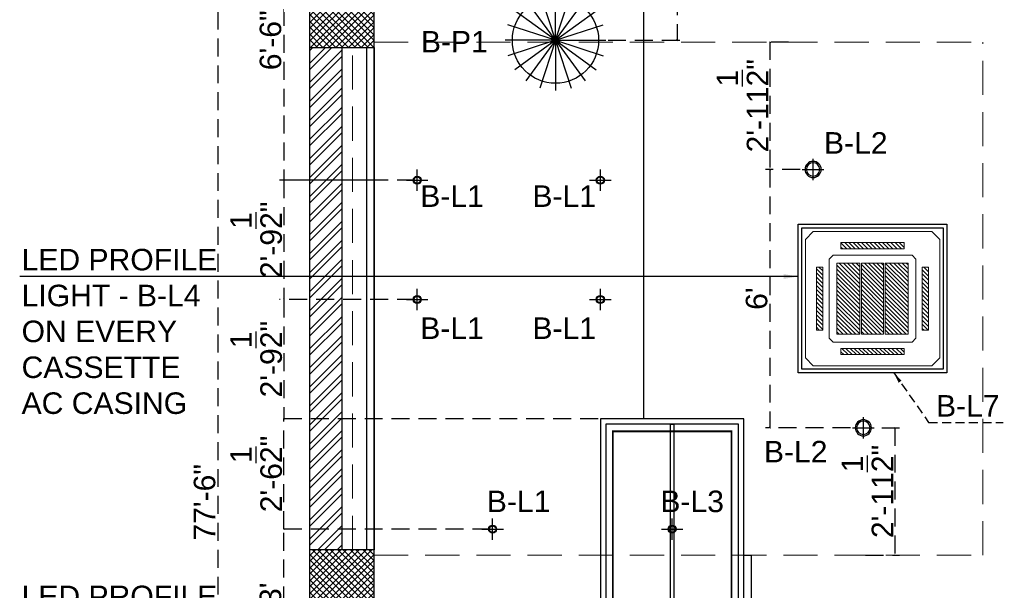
# Model space of a CAD drawing. Header units: inches. Extents: x 105152 to 158499, y 12149 to 30915.
# Tile 76 of 256: x 124587 to 124861, y 17875 to 18034. Entities that reach past the tile are written whole.
import ezdxf

# ---------------------------------------------------------------- set-up
doc = ezdxf.new("R2010")
doc.units = ezdxf.units.IN
doc.header["$MEASUREMENT"] = 0
doc.header["$PDMODE"] = 34
doc.linetypes.add('HIDDEN', pattern=[0.375, 0.25, -0.125])
for name, color, linetype, lineweight in [('-AC-EQUEPMENT', 1, 'Continuous', 20), ('PD_COLUMN', 2, 'Continuous', 60), ('PD_ELEVATION_03', 80, 'Continuous', 25), ('PD_HATCH', 45, 'Continuous', 9)]:
    doc.layers.add(name, color=color, linetype=linetype, lineweight=lineweight)
doc.layers.add('15w led', color=7, linetype='Continuous', true_color=0xe600e6)
for name, color, linetype in [('PD_025_TEXT', 61, 'Continuous'), ('PD_DIMENSION', 101, 'Continuous'), ('PD_LIGHTING', 23, 'Continuous')]:
    doc.layers.add(name, color=color, linetype=linetype)
doc.layers.add('PD_BASE', color=8, linetype='Continuous', transparency=0.5)
doc.styles.get("Standard").update_dxf_attribs({"font": 'arial.ttf', "height": 6})
doc.styles.add('style1', font='arial.ttf', dxfattribs={"height": 500})
doc.dimstyles.new('Copy of MONTY-1', dxfattribs={"dimtxt": 6, "dimasz": 6, "dimexe": 1.625, "dimexo": 9.125, "dimgap": 0.09, "dimtad": 0, "dimdec": 1, "dimzin": 0, "dimdsep": 46, "dimlunit": 4, "dimtxsty": 'Standard', "dimblk": 'OBLIQUE', "dimcen": 1.125, "dimadec": 0, "dimazin": 0, "dimtfac": 1, "dimtdec": 1, "dimtofl": 0, "dimtmove": 0, "dimatfit": 3, "dimfxl": 7, "dimfxlon": 1, "dimtolj": 1, "dimtzin": 0, "dimlwe": 15, "dimarcsym": 1})
doc.dimstyles.new('ISO-10', dxfattribs={"dimtxt": 6, "dimasz": 0.5, "dimexe": 1.25, "dimexo": 0.625, "dimtad": 1, "dimtoh": 1, "dimdec": 1, "dimlunit": 4, "dimtxsty": 'Standard', "dimblk": 'ARCHTICK', "dimcen": 2.5, "dimclrt": 3, "dimadec": 0, "dimazin": 0, "dimtfac": 1, "dimtdec": 1, "dimtmove": 1, "dimatfit": 3, "dimfxl": 1, "dimarcsym": 0})
pattern_1 = [(45, (270111.2745, 44121.918), (-1.767766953, 1.767766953), []), (135, (270111.2745, 44121.918), (-1.767766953, -1.767766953), [])]

# ---------------------------------------------------------------- blocks, each defined once
blk = doc.blocks.new('_ArchTick')
at = {"color": 0, "linetype": 'ByBlock', "const_width": 0.15}
blk.add_lwpolyline([(-0.5, -0.5), (0.5, 0.5)], dxfattribs=at)
blk = doc.blocks.new('*D151')
at = {"layer": 'Defpoints', "color": 0, "ltscale": 20, "transparency": 16777216}
for p in [(124676.99, 18343.43), (124642.49, 17413.43), (124676.99, 17413.43)]:
    blk.add_point(p, dxfattribs=at)
at = {"layer": 'PD_DIMENSION', "color": 0, "linetype": 'HIDDEN', "lineweight": -2, "ltscale": 20, "transparency": 16777216}
for p, q in [((124667.89, 18343.43), (124641.24, 18343.43)), ((124642.49, 18343.43), (124642.49, 17413.43)), ((124667.89, 17413.43), (124641.24, 17413.43))]:
    blk.add_line(p, q, dxfattribs=at)
at = {"layer": 'PD_DIMENSION', "color": 0, "lineweight": -2, "ltscale": 20, "transparency": 16777216, "xscale": 0.5, "yscale": 0.5, "zscale": 0.5}
for p, rotation in [((124642.49, 18343.43), 90), ((124642.49, 17413.43), 270)]:
    blk.add_blockref('_ArchTick', p, dxfattribs=dict(at, rotation=rotation))
at = {"layer": 'PD_DIMENSION', "color": 3, "ltscale": 20, "transparency": 16777216, "insert": (124638.8, 17899.16), "char_height": 6, "attachment_point": 5, "rotation": 90}
blk.add_mtext('77\'-6"', dxfattribs=at)
blk = doc.blocks.new('columns2')
at = {"layer": 'PD_HATCH', "lineweight": 5}
h = blk.add_hatch(dxfattribs=at)
h.set_pattern_fill('ANSI37', color=173, scale=20)
h.paths.add_polyline_path([(387, -250), (387, -268), (369, -268), (369, -250)])
h.paths.add_polyline_path([(18, 0), (18, -15), (0, -15), (0, 0)])
h.paths.add_polyline_path([(18, -828), (18, -813), (0, -813), (0, -828)])
h.paths.add_polyline_path([(201, -870), (186, -870), (186, -888), (201, -888)])
h.paths.add_polyline_path([(570, -870), (555, -870), (555, -888), (570, -888)])
h.paths.add_polyline_path([(754.5, -870), (739.5, -870), (739.5, -888), (754.5, -888)])
h.paths.add_polyline_path([(934.5, -870), (919.5, -870), (919.5, -888), (934.5, -888)])
h.paths.add_polyline_path([(385.5, -870), (370.5, -870), (370.5, -888), (385.5, -888)])
h.paths.add_polyline_path([(201, 42), (186, 42), (186, 60), (201, 60)])
h.paths.add_polyline_path([(387, -578), (387, -560), (369, -560), (369, -578)])
h.paths.add_polyline_path([(1116, -731.5), (1116, -716.5), (1098, -716.5), (1098, -731.5)])
h.paths.add_polyline_path([(1116, -111.5), (1116, -96.5), (1098, -96.5), (1098, -111.5)])
h.paths.add_polyline_path([(1116, -561.5), (1116, -576.5), (1098, -576.5), (1098, -561.5)])
h.paths.add_polyline_path([(1116, -251.5), (1116, -266.5), (1098, -266.5), (1098, -251.5)])
h.paths.add_polyline_path([(0, -731.5), (0, -716.5), (18, -716.5), (18, -731.5)])
h.paths.add_polyline_path([(0, -111.5), (0, -96.5), (18, -96.5), (18, -111.5)])
h.paths.add_polyline_path([(0, -406.5), (0, -421.5), (18, -421.5), (18, -406.5)])
h.paths.add_polyline_path([(0, -561.5), (0, -576.5), (18, -576.5), (18, -561.5)])
h.paths.add_polyline_path([(0, -251.5), (0, -266.5), (18, -266.5), (18, -251.5)])
h.paths.add_polyline_path([(993, -111.5), (993, -99.5), (984, -99.5), (984, -111.5)])
h.paths.add_polyline_path([(993, -189.5), (993, -201.5), (984, -201.5), (984, -189.5)])
h.paths.add_polyline_path([(903, -111.5), (903, -99.5), (912, -99.5), (912, -111.5)])
h.paths.add_polyline_path([(903, -189.5), (903, -201.5), (912, -201.5), (912, -189.5)])
h.paths.add_polyline_path([(75, -870), (60, -870), (60, -888), (75, -888)])
h.paths.add_polyline_path([(1116, -870), (1101, -870), (1101, -888), (1116, -888)])
h.paths.add_polyline_path([(75, 42), (60, 42), (60, 60), (75, 60)])
h.paths.add_polyline_path([(570, 42), (555, 42), (555, 60), (570, 60)])
h.paths.add_polyline_path([(754.5, 42), (739.5, 42), (739.5, 60), (754.5, 60)])
h.paths.add_polyline_path([(934.5, 42), (919.5, 42), (919.5, 60), (934.5, 60)])
h.paths.add_polyline_path([(385.5, 42), (370.5, 42), (370.5, 60), (385.5, 60)])
h.paths.add_polyline_path([(1116, 42), (1101, 42), (1101, 60), (1116, 60)])
h.paths.add_polyline_path([(738, -250), (738, -268), (756, -268), (756, -250)])
h.paths.add_polyline_path([(756, -578), (756, -560), (738, -560), (738, -578)])
at = {"layer": 'PD_COLUMN', "color": 173, "lineweight": 5}
for points in [[(0, -251.5), (0, -266.5), (18, -266.5), (18, -251.5)], [(0, -406.5), (0, -421.5), (18, -421.5), (18, -406.5)]]:
    blk.add_lwpolyline(points, close=True, dxfattribs=at)
at = {"layer": 'PD_HATCH', "color": 173, "linetype": 'HIDDEN', "lineweight": 5, "ltscale": 38}
for p, q in [((18, -265), (187.5, -265)), ((187.5, -408), (187.5, -265)), ((0, -406.5), (0, -266.5)), ((12, -406.5), (12, -266.5)), ((18, -408), (187.5, -408))]:
    blk.add_line(p, q, dxfattribs=at)
blk = doc.blocks.new('PENDANT LIGHT')
for q in [(-0.1, 13.93), (-8.33, 11.26), (-4.42, 13.24), (4.23, 13.24), (8.13, 11.26), (-11.42, 8.16), (11.23, 8.16), (-13.41, 4.26), (13.22, 4.26), (-14.1, -0.07), (-13.41, -4.4), (-11.42, -8.3), (-8.33, -11.4), (-4.42, -13.39), (-0.1, -14.07), (4.23, -13.39), (8.13, -11.4), (11.23, -8.3), (13.22, -4.4), (13.9, -0.07)]:
    blk.add_line((-0.1, -0.07), q)
blk.add_circle((-0.1, -0.07), 12)
blk = doc.blocks.new('ight 18w')
at = {"lineweight": 25}
for p, q in [((0, 6), (0, -6)), ((6, 0), (-6, 0))]:
    blk.add_line(p, q, dxfattribs=at)
for radius in [4.5, 3.75]:
    blk.add_circle((0, 0), radius, dxfattribs=at)
blk = doc.blocks.new('GFHFGSDF')
at = {"lineweight": 25}
for p, q in [((0, -3), (0, 3)), ((-3, 0), (3, 0))]:
    blk.add_line(p, q, dxfattribs=at)
for radius in [1.12, 0.938]:
    blk.add_circle((0, 0), radius, dxfattribs=at)
blk = doc.blocks.new('dgdg')
h = blk.add_hatch()
h.set_pattern_fill('ANSI31', color=256, scale=150)
h.paths.add_polyline_path([(-20, -226), (-60, -226), (-60, -626), (-20, -626)])
h.paths.add_polyline_path([(-175, -71), (-575, -71), (-575, -111), (-175, -111)])
h.paths.add_polyline_path([(-690, -226), (-730, -226), (-730, -626), (-690, -626)])
h.paths.add_polyline_path([(-175, -741), (-575, -741), (-575, -781), (-175, -781)])
h = blk.add_hatch()
h.set_pattern_fill('ANSI31', color=256, scale=150)
h.set_pattern_definition([(45, (17390.127, 13433.387), (-13.258252, 13.258252), [])])
h.paths.add_polyline_path([(-455, -651), (-600, -651), (-600, -201), (-455, -201)])
h.paths.add_polyline_path([(-295, -201), (-150, -201), (-150, -651), (-295, -651)])
h.paths.add_polyline_path([(-305, -651), (-445, -651), (-445, -201), (-305, -201)])
for points in [[(-750, -1), (0, -1), (50, -51), (50, -801), (0, -851), (-750, -851), (-800, -801), (-800, -51)], [(-575, -71), (-175, -71), (-175, -111), (-575, -111)], [(-625, -151), (-125, -151), (-100, -176), (-100, -676), (-125, -701), (-625, -701), (-650, -676), (-650, -176)], [(-690, -626), (-690, -226), (-730, -226), (-730, -626)], [(-60, -626), (-60, -226), (-20, -226), (-20, -626)], [(-575, -781), (-175, -781), (-175, -741), (-575, -741)]]:
    blk.add_lwpolyline(points, close=True)
for points in [[(-455, -651), (-600, -651), (-600, -201), (-455, -201), (-455, -651)], [(-305, -651), (-445, -651), (-445, -201), (-305, -201), (-305, -651)], [(-295, -201), (-150, -201), (-150, -651), (-295, -651), (-295, -201)]]:
    blk.add_lwpolyline(points)
blk = doc.blocks.new('*D164')
at = {"layer": 'Defpoints', "color": 0, "ltscale": 20, "transparency": 16777216}
for p in [(124697.99, 18066.93), (124660.85, 17988.93), (124697.99, 17988.93)]:
    blk.add_point(p, dxfattribs=at)
at = {"layer": 'PD_DIMENSION', "color": 0, "linetype": 'HIDDEN', "lineweight": -2, "ltscale": 20, "transparency": 16777216}
for p, q in [((124686.25, 18066.93), (124659.6, 18066.93)), ((124660.85, 18066.93), (124660.85, 17988.93)), ((124686.25, 17988.93), (124659.6, 17988.93))]:
    blk.add_line(p, q, dxfattribs=at)
at = {"layer": 'PD_DIMENSION', "color": 0, "lineweight": -2, "ltscale": 20, "transparency": 16777216, "xscale": 0.5, "yscale": 0.5, "zscale": 0.5}
for p, rotation in [((124660.85, 18066.93), 90), ((124660.85, 17988.93), 270)]:
    blk.add_blockref('_ArchTick', p, dxfattribs=dict(at, rotation=rotation))
at = {"layer": 'PD_DIMENSION', "color": 3, "ltscale": 20, "transparency": 16777216, "insert": (124657.16, 18027.93), "char_height": 6, "attachment_point": 5, "rotation": 90}
blk.add_mtext('6\'-6"', dxfattribs=at)
blk = doc.blocks.new('*D207')
at = {"layer": 'Defpoints', "color": 0, "ltscale": 20, "transparency": 16777216}
for p in [(124802.06, 18027.43), (124796.22, 17991.93), (124805.24, 17991.93)]:
    blk.add_point(p, dxfattribs=at)
at = {"layer": 'PD_DIMENSION', "color": 0, "linetype": 'HIDDEN', "lineweight": -2, "ltscale": 20, "transparency": 16777216}
for p, q in [((124801.43, 18027.43), (124794.97, 18027.43)), ((124796.22, 18027.43), (124796.22, 17991.93)), ((124804.62, 17991.93), (124794.97, 17991.93))]:
    blk.add_line(p, q, dxfattribs=at)
at = {"layer": 'PD_DIMENSION', "color": 0, "lineweight": -2, "ltscale": 20, "transparency": 16777216, "xscale": 0.5, "yscale": 0.5, "zscale": 0.5}
for p, rotation in [((124796.22, 18027.43), 90), ((124796.22, 17991.93), 270)]:
    blk.add_blockref('_ArchTick', p, dxfattribs=dict(at, rotation=rotation))
at = {"layer": 'PD_DIMENSION', "color": 3, "ltscale": 20, "transparency": 16777216, "insert": (124788.57, 18009.68), "char_height": 6, "attachment_point": 5, "rotation": 90}
blk.add_mtext('2\'-11{\\H1.000000x;\\S1/2;}"', dxfattribs=at)
blk = doc.blocks.new('*D208')
at = {"layer": 'Defpoints', "color": 0, "ltscale": 20, "transparency": 16777216}
for p in [(124805.24, 17991.93), (124796.22, 17919.93), (124819.24, 17919.93)]:
    blk.add_point(p, dxfattribs=at)
at = {"layer": 'PD_DIMENSION', "color": 0, "linetype": 'HIDDEN', "lineweight": -2, "ltscale": 20, "transparency": 16777216}
for p, q in [((124804.62, 17991.93), (124794.97, 17991.93)), ((124796.22, 17991.93), (124796.22, 17919.93)), ((124818.62, 17919.93), (124794.97, 17919.93))]:
    blk.add_line(p, q, dxfattribs=at)
at = {"layer": 'PD_DIMENSION', "color": 0, "lineweight": -2, "ltscale": 20, "transparency": 16777216, "xscale": 0.5, "yscale": 0.5, "zscale": 0.5}
for p, rotation in [((124796.22, 17991.93), 90), ((124796.22, 17919.93), 270)]:
    blk.add_blockref('_ArchTick', p, dxfattribs=dict(at, rotation=rotation))
at = {"layer": 'PD_DIMENSION', "color": 3, "ltscale": 20, "transparency": 16777216, "insert": (124792.53, 17955.93), "char_height": 6, "attachment_point": 5, "rotation": 90}
blk.add_mtext("6'", dxfattribs=at)
blk = doc.blocks.new('*D209')
at = {"layer": 'Defpoints', "color": 0, "ltscale": 20, "transparency": 16777216}
for p in [(124819.24, 17919.93), (124822.24, 17884.43), (124831.01, 17884.43)]:
    blk.add_point(p, dxfattribs=at)
at = {"layer": 'PD_DIMENSION', "color": 0, "linetype": 'HIDDEN', "lineweight": -2, "ltscale": 20, "transparency": 16777216}
for p, q in [((124819.87, 17919.93), (124832.26, 17919.93)), ((124831.01, 17919.93), (124831.01, 17884.43)), ((124822.87, 17884.43), (124832.26, 17884.43))]:
    blk.add_line(p, q, dxfattribs=at)
at = {"layer": 'PD_DIMENSION', "color": 0, "lineweight": -2, "ltscale": 20, "transparency": 16777216, "xscale": 0.5, "yscale": 0.5, "zscale": 0.5}
for p, rotation in [((124831.01, 17919.93), 90), ((124831.01, 17884.43), 270)]:
    blk.add_blockref('_ArchTick', p, dxfattribs=dict(at, rotation=rotation))
at = {"layer": 'PD_DIMENSION', "color": 3, "ltscale": 20, "transparency": 16777216, "insert": (124823.36, 17902.18), "char_height": 6, "attachment_point": 5, "rotation": 90}
blk.add_mtext('2\'-11{\\H1.000000x;\\S1/2;}"', dxfattribs=at)
blk = doc.blocks.new('*D294')
at = {"layer": 'Defpoints', "color": 0, "ltscale": 20, "transparency": 16777216}
for p in [(124660.85, 17891.68), (124718.99, 17891.68), (124718.99, 17855.68)]:
    blk.add_point(p, dxfattribs=at)
at = {"layer": 'PD_DIMENSION', "color": 0, "linetype": 'HIDDEN', "lineweight": -2, "ltscale": 20, "transparency": 16777216}
for p, q in [((124718.37, 17891.68), (124659.6, 17891.68)), ((124660.85, 17855.68), (124660.85, 17891.68)), ((124718.37, 17855.68), (124659.6, 17855.68))]:
    blk.add_line(p, q, dxfattribs=at)
at = {"layer": 'PD_DIMENSION', "color": 0, "lineweight": -2, "ltscale": 20, "transparency": 16777216, "xscale": 0.5, "yscale": 0.5, "zscale": 0.5}
for p, rotation in [((124660.85, 17891.68), 90), ((124660.85, 17855.68), 270)]:
    blk.add_blockref('_ArchTick', p, dxfattribs=dict(at, rotation=rotation))
at = {"layer": 'PD_DIMENSION', "color": 3, "ltscale": 20, "transparency": 16777216, "insert": (124657.16, 17873.68), "char_height": 6, "attachment_point": 5, "rotation": 90}
blk.add_mtext("3'", dxfattribs=at)
blk = doc.blocks.new('*D295')
at = {"layer": 'Defpoints', "color": 0, "ltscale": 20, "transparency": 16777216}
for p in [(124660.85, 17922.43), (124748.99, 17922.43), (124718.99, 17891.68)]:
    blk.add_point(p, dxfattribs=at)
at = {"layer": 'PD_DIMENSION', "color": 0, "linetype": 'HIDDEN', "lineweight": -2, "ltscale": 20, "transparency": 16777216}
for p, q in [((124748.37, 17922.43), (124659.6, 17922.43)), ((124660.85, 17891.68), (124660.85, 17922.43)), ((124718.37, 17891.68), (124659.6, 17891.68))]:
    blk.add_line(p, q, dxfattribs=at)
at = {"layer": 'PD_DIMENSION', "color": 0, "lineweight": -2, "ltscale": 20, "transparency": 16777216, "xscale": 0.5, "yscale": 0.5, "zscale": 0.5}
for p, rotation in [((124660.85, 17922.43), 90), ((124660.85, 17891.68), 270)]:
    blk.add_blockref('_ArchTick', p, dxfattribs=dict(at, rotation=rotation))
at = {"layer": 'PD_DIMENSION', "color": 3, "ltscale": 20, "transparency": 16777216, "insert": (124653.15, 17907.05), "char_height": 6, "attachment_point": 5, "rotation": 90}
blk.add_mtext('2\'-6{\\H1.000000x;\\S1/2;}"', dxfattribs=at)
blk = doc.blocks.new('*D300')
at = {"layer": 'Defpoints', "color": 0, "ltscale": 20, "transparency": 16777216}
for p in [(124697.99, 17988.93), (124660.85, 17955.68), (124697.99, 17955.68)]:
    blk.add_point(p, dxfattribs=at)
at = {"layer": 'PD_DIMENSION', "color": 0, "linetype": 'HIDDEN', "lineweight": -2, "ltscale": 20, "transparency": 16777216}
for p, q in [((124697.37, 17988.93), (124659.6, 17988.93)), ((124660.85, 17988.93), (124660.85, 17955.68)), ((124697.37, 17955.68), (124659.6, 17955.68))]:
    blk.add_line(p, q, dxfattribs=at)
at = {"layer": 'PD_DIMENSION', "color": 0, "lineweight": -2, "ltscale": 20, "transparency": 16777216, "xscale": 0.5, "yscale": 0.5, "zscale": 0.5}
for p, rotation in [((124660.85, 17988.93), 90), ((124660.85, 17955.68), 270)]:
    blk.add_blockref('_ArchTick', p, dxfattribs=dict(at, rotation=rotation))
at = {"layer": 'PD_DIMENSION', "color": 3, "ltscale": 20, "transparency": 16777216, "insert": (124653.15, 17972.3), "char_height": 6, "attachment_point": 5, "rotation": 90}
blk.add_mtext('2\'-9{\\H1.000000x;\\S1/2;}"', dxfattribs=at)
blk = doc.blocks.new('*D301')
at = {"layer": 'Defpoints', "color": 0, "ltscale": 20, "transparency": 16777216}
for p in [(124697.99, 17955.68), (124660.85, 17922.43), (124748.99, 17922.43)]:
    blk.add_point(p, dxfattribs=at)
at = {"layer": 'PD_DIMENSION', "color": 0, "linetype": 'HIDDEN', "lineweight": -2, "ltscale": 20, "transparency": 16777216}
for p, q in [((124697.37, 17955.68), (124659.6, 17955.68)), ((124660.85, 17955.68), (124660.85, 17922.43)), ((124748.37, 17922.43), (124659.6, 17922.43))]:
    blk.add_line(p, q, dxfattribs=at)
at = {"layer": 'PD_DIMENSION', "color": 0, "lineweight": -2, "ltscale": 20, "transparency": 16777216, "xscale": 0.5, "yscale": 0.5, "zscale": 0.5}
for p, rotation in [((124660.85, 17955.68), 90), ((124660.85, 17922.43), 270)]:
    blk.add_blockref('_ArchTick', p, dxfattribs=dict(at, rotation=rotation))
at = {"layer": 'PD_DIMENSION', "color": 3, "ltscale": 20, "transparency": 16777216, "insert": (124653.15, 17939.05), "char_height": 6, "attachment_point": 5, "rotation": 90}
blk.add_mtext('2\'-9{\\H1.000000x;\\S1/2;}"', dxfattribs=at)
blk = doc.blocks.new('_OBLIQUE')
at = {"color": 0, "linetype": 'ByBlock'}
blk.add_line((-0.5, -0.5), (0.5, 0.5), dxfattribs=at)
blk = doc.blocks.new('*D311')
at = {"layer": 'Defpoints', "color": 0, "ltscale": 20, "transparency": 16777216}
for p in [(124750.5, 18129.93), (124750.5, 18027.93), (124770.37, 18027.93)]:
    blk.add_point(p, dxfattribs=at)
at = {"layer": 'PD_DIMENSION', "color": 0, "linetype": 'HIDDEN', "lineweight": -2, "ltscale": 20, "transparency": 16777216}
for p, q in [((124751.13, 18129.93), (124771.62, 18129.93)), ((124770.37, 18129.93), (124770.37, 18027.93)), ((124751.13, 18027.93), (124771.62, 18027.93))]:
    blk.add_line(p, q, dxfattribs=at)
at = {"layer": 'PD_DIMENSION', "color": 0, "lineweight": -2, "ltscale": 20, "transparency": 16777216, "xscale": 0.5, "yscale": 0.5, "zscale": 0.5}
for p, rotation in [((124770.37, 18129.93), 90), ((124770.37, 18027.93), 270)]:
    blk.add_blockref('_ArchTick', p, dxfattribs=dict(at, rotation=rotation))
at = {"layer": 'PD_DIMENSION', "color": 3, "ltscale": 20, "transparency": 16777216, "insert": (124766.68, 18078.93), "char_height": 6, "attachment_point": 5, "rotation": 90}
blk.add_mtext('8\'-6"', dxfattribs=at)

msp = doc.modelspace()

# ---------------------------------------------------------------- hatches: boundary and pattern name
at = {"layer": 'PD_BASE'}
h = msp.add_hatch(dxfattribs=at)
h.set_pattern_fill('ANSI32', color=256, scale=10)
h.set_pattern_definition([(45, (124673.841, 17518.1774), (-2.65165, 2.65165), []), (45, (124675.6088, 17518.1774), (-2.65165, 2.65165), [])])
h.paths.add_polyline_path([(124676.99, 17560.93), (124667.99, 17560.93), (124667.99, 17479.43), (124676.99, 17479.43)])
h.paths.add_polyline_path([(125038.49, 17413.43), (124868.99, 17413.43), (124868.99, 17404.43), (125038.49, 17404.43)])
h.paths.add_polyline_path([(125222.99, 17413.43), (125053.49, 17413.43), (125053.49, 17404.43), (125222.99, 17404.43)])
h.paths.add_polyline_path([(124676.99, 18277.43), (124667.99, 18277.43), (124667.99, 18195.93), (124676.99, 18195.93)])
h.paths.add_polyline_path([(124676.99, 18180.93), (124667.99, 18180.93), (124667.99, 18040.93), (124676.99, 18040.93)])
h.paths.add_polyline_path([(124676.99, 18025.93), (124667.99, 18025.93), (124667.99, 17885.93), (124676.99, 17885.93)])
h.paths.add_polyline_path([(124676.99, 17870.93), (124667.99, 17870.93), (124667.99, 17730.93), (124676.99, 17730.93)])
h.paths.add_polyline_path([(124676.99, 17715.93), (124667.99, 17715.93), (124667.99, 17575.93), (124676.99, 17575.93)])
h.paths.add_polyline_path([(125768.99, 18352.43), (125602.49, 18352.43), (125602.49, 18343.43), (125768.99, 18343.43)])
h.paths.add_polyline_path([(125587.49, 18352.43), (125422.49, 18352.43), (125422.49, 18343.43), (125587.49, 18343.43)])
h.paths.add_polyline_path([(125407.49, 18352.43), (125237.99, 18352.43), (125237.99, 18343.43), (125407.49, 18343.43)])
h.paths.add_polyline_path([(125222.99, 18352.43), (125053.49, 18352.43), (125053.49, 18343.43), (125222.99, 18343.43)])
h.paths.add_polyline_path([(124853.99, 18352.43), (124742.99, 18352.43), (124742.99, 18343.43), (124853.99, 18343.43)])
h.paths.add_polyline_path([(124727.99, 18352.43), (124667.99, 18352.43), (124667.99, 18292.43), (124676.99, 18292.43), (124676.99, 18343.43), (124727.99, 18343.43)])
h.paths.add_polyline_path([(124676.99, 17464.43), (124667.99, 17464.43), (124667.99, 17404.43), (124727.99, 17404.43), (124727.99, 17413.43), (124676.99, 17413.43)])
h.paths.add_polyline_path([(124853.99, 17413.43), (124742.99, 17413.43), (124742.99, 17404.43), (124853.99, 17404.43)])
h.paths.add_polyline_path([(125262.74, 17413.43), (125237.99, 17413.43), (125237.99, 17404.43), (125262.74, 17404.43)])
h.paths.add_polyline_path([(125407.49, 17413.43), (125382.74, 17413.43), (125382.74, 17404.43), (125407.49, 17404.43)])
h.paths.add_polyline_path([(125444.99, 17413.43), (125422.49, 17413.43), (125422.49, 17404.43), (125444.99, 17404.43)])
h.paths.add_polyline_path([(125587.49, 17413.43), (125564.99, 17413.43), (125564.99, 17404.43), (125587.49, 17404.43)])
h.paths.add_polyline_path([(125624.99, 17413.43), (125602.49, 17413.43), (125602.49, 17404.43), (125624.99, 17404.43)])
h.paths.add_polyline_path([(125768.99, 17413.43), (125744.99, 17413.43), (125744.99, 17404.43), (125768.99, 17404.43)])
h.paths.add_polyline_path([(125783.99, 17422.43), (125774.99, 17422.43)])
h.paths.add_polyline_path([(125783.99, 17560.93), (125774.99, 17560.93), (125774.99, 17422.43), (125783.99, 17422.43)])
h.paths.add_polyline_path([(125783.99, 17715.93), (125774.99, 17715.93), (125774.99, 17575.93), (125783.99, 17575.93)])
h.paths.add_polyline_path([(125783.99, 18025.93), (125774.99, 18025.93), (125774.99, 17730.93), (125783.99, 17730.93)])
h.paths.add_polyline_path([(125783.99, 18334.43), (125774.99, 18334.43), (125774.99, 18195.93), (125783.99, 18195.93)])
h.paths.add_polyline_path([(125765.99, 18192.93), (125660.99, 18192.93), (125660.99, 18183.93), (125765.99, 18183.93)])
h.paths.add_polyline_path([(125660.99, 18180.93), (125651.99, 18180.93), (125651.99, 18102.93), (125660.99, 18102.93)])
h.paths.add_polyline_path([(125651.99, 18192.93), (125579.99, 18192.93), (125579.99, 18183.93), (125651.99, 18183.93)])
h.paths.add_polyline_path([(125579.99, 18180.93), (125570.99, 18180.93), (125570.99, 18102.93), (125579.99, 18102.93)])
h.paths.add_polyline_path([(125570.99, 18192.93), (125489.99, 18192.93), (125489.99, 18090.93), (125516.99, 18090.93), (125516.99, 18099.93), (125498.99, 18099.93), (125498.99, 18183.93), (125570.99, 18183.93)])
h.paths.add_polyline_path([(125570.99, 18099.93), (125552.99, 18099.93), (125552.99, 18090.93), (125570.99, 18090.93)], flags=17)
h.paths.add_polyline_path([(125597.99, 18099.93), (125579.99, 18099.93), (125579.99, 18090.93), (125597.99, 18090.93)])
h.paths.add_polyline_path([(125651.99, 18099.93), (125633.99, 18099.93), (125633.99, 18090.93), (125651.99, 18090.93)])
h.paths.add_polyline_path([(125660.99, 18090.93), (125651.99, 18090.93), (125651.99, 18027.93), (125660.99, 18027.93)])
h.paths.add_polyline_path([(125783.99, 18041.93), (125774.99, 18041.93), (125774.99, 18040.93), (125783.99, 18040.93)])
h.paths.add_polyline_path([(125783.99, 18180.93), (125774.99, 18180.93), (125774.99, 18161.93), (125783.99, 18161.93)])
h.paths.add_polyline_path([(124905.74, 18343.43), (124905.74, 18352.43), (124868.99, 18352.43), (124868.99, 18343.43)])
h.paths.add_polyline_path([(125001.74, 18352.43), (125001.74, 18343.43), (125038.49, 18343.43), (125038.49, 18352.43)])
h = msp.add_hatch(dxfattribs=at)
h.set_pattern_fill('ANSI37', color=256, scale=20)
h.set_pattern_definition(pattern_1)
h.paths.add_polyline_path([(124667.99, 18040.93), (124667.99, 18025.93), (124685.99, 18025.93), (124685.99, 18040.93)])
h = msp.add_hatch(dxfattribs=at)
h.set_pattern_fill('ANSI37', color=256, scale=20)
h.set_pattern_definition(pattern_1)
h.paths.add_polyline_path([(124667.99, 17885.93), (124667.99, 17870.93), (124685.99, 17870.93), (124685.99, 17885.93)])

# ---------------------------------------------------------------- linework, layer by layer
at = {"layer": 'PD_BASE', "lineweight": 30}
for p, q in [((124667.99, 18025.93), (124667.99, 17885.93)), ((124676.99, 18025.93), (124676.99, 17885.93))]:
    msp.add_line(p, q, dxfattribs=at)
at = {"layer": 'PD_BASE'}
for points in [[(124667.99, 18040.93), (124667.99, 18025.93), (124685.99, 18025.93), (124685.99, 18040.93)], [(124683.99, 17885.93), (124683.99, 18025.93), (124685.99, 18025.93), (124685.99, 17885.93)], [(124667.99, 17885.93), (124667.99, 17870.93), (124685.99, 17870.93), (124685.99, 17885.93)]]:
    msp.add_lwpolyline(points, close=True, dxfattribs=at)
at = {"layer": 'PD_ELEVATION_03'}
for points in [[(124685.99, 17422.43), (124685.99, 17730.93), (124676.99, 17730.93), (124676.99, 17870.93), (124685.99, 17870.93), (124685.99, 18180.93), (124760.99, 18180.93), (124760.99, 17922.43), (124748.99, 17922.43), (124748.99, 17680.93), (124760.99, 17680.93), (124760.99, 17422.43)], [(124788.99, 17922.43), (124748.99, 17922.43), (124748.99, 17680.93), (124788.99, 17680.93)], [(124787.49, 17920.93), (124750.49, 17920.93), (124750.49, 17682.43), (124787.49, 17682.43)], [(124769.49, 17849.68), (124768.49, 17849.68), (124768.49, 17920.93), (124769.49, 17920.93)]]:
    msp.add_lwpolyline(points, close=True, dxfattribs=at)
at = {"layer": 'PD_LIGHTING'}
for points in [[(124804.09, 17976.63), (124845.49, 17976.63), (124845.49, 17935.23), (124804.09, 17935.23)], [(124805.09, 17975.63), (124844.49, 17975.63), (124844.49, 17936.23), (124805.09, 17936.23)], [(124788.99, 17884.43), (124790.99, 17884.43), (124790.99, 17729.43), (124788.99, 17729.43)]]:
    msp.add_lwpolyline(points, close=True, dxfattribs=at)
at = {"layer": 'PD_LIGHTING', "linetype": 'HIDDEN', "ltscale": 10, "const_width": 0.5}
msp.add_lwpolyline([(124785.49, 17918.93), (124752.49, 17918.93), (124752.49, 17684.43), (124785.49, 17684.43)], close=True, dxfattribs=at)

# ---------------------------------------------------------------- block references
at = {"layer": '-AC-EQUEPMENT', "color": 251, "true_color": 0x636466, "xscale": -0.04399999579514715, "yscale": 0.04399999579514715, "zscale": 0.04399999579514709}
msp.add_blockref('dgdg', (124808.29, 17974.67), dxfattribs=at)
at = {"layer": '15w led', "xscale": -0.5, "yscale": 0.5, "zscale": 0.5, "rotation": 90}
for p in [(124808.24, 17991.93), (124822.24, 17919.93)]:
    msp.add_blockref('ight 18w', p, dxfattribs=at)
at = {"layer": 'PD_COLUMN'}
msp.add_blockref('columns2', (124667.99, 18292.43), dxfattribs=at)
at = {"layer": 'PD_LIGHTING'}
for name, p in [('PENDANT LIGHT', (124736.6, 18028)), ('GFHFGSDF', (124697.99, 17988.93)), ('GFHFGSDF', (124748.99, 17988.93)), ('GFHFGSDF', (124697.99, 17955.68)), ('GFHFGSDF', (124748.99, 17955.68)), ('GFHFGSDF', (124718.99, 17891.68)), ('GFHFGSDF', (124768.99, 17891.68))]:
    msp.add_blockref(name, p, dxfattribs=at)

# ---------------------------------------------------------------- texts
at = {"layer": 'PD_025_TEXT', "char_height": 6, "attachment_point": 1, "style": 'style1'}
for s, insert, width in [('\\pxi0.40344,qc;B-P1', (124691.3, 18030.52), 31.6583), ('\\pxi0.40344,qc;B-L2', (124803.09, 18002.32), 31.6583), ('\\pxi0.40344,qc;B-L1', (124690.66, 17987.49), 31.6583), ('\\pxi0.40344,qc;B-L1', (124721.89, 17987.49), 31.6583), ('LED PROFILE LIGHT - B-L4\\PON EVERY CASSETTE AC CASING', (124587.82, 17969.8), 57.0824), ('\\pxi0.40344,qc;B-L1', (124690.66, 17950.69), 31.6583), ('\\pxi0.40344,qc;B-L1', (124721.89, 17950.69), 31.6583), ('\\pxi0.40344,qc;B-L7', (124834.29, 17929.05), 31.6583), ('\\pxi0.40344,qc;B-L2', (124786.35, 17916.28), 31.6583), ('\\pxi0.40344,qc;B-L1', (124709.18, 17902.42), 31.6583), ('\\pxi0.40344,qc;B-L3', (124757.52, 17902.42), 31.6583), ('LED PROFILE LIGHT - B-L4', (124587.82, 17875.93), 57.0824)]:
    msp.add_mtext(s, dxfattribs=dict(at, insert=insert, width=width))

# ---------------------------------------------------------------- dimensions: what is measured, and where the dimension line sits
at = {"layer": 'PD_DIMENSION', "ltscale": 20}
dim = msp.add_linear_dim(base=(124642.49, 17413.43), p1=(124676.99, 18343.43), p2=(124676.99, 17413.43), angle=90, dimstyle='ISO-10', override={"dimfxl": 25.4, "dimfxlon": 1, "dimarcsym": 1}, dxfattribs=at)
dim.commit()
dim.dimension.update_dxf_attribs({"geometry": '*D151', "text_midpoint": (124642.49, 17899.16), "dimtype": 160})
for base, p1, p2, override, picture, middle in [((124770.37, 18027.93), (124750.5, 18129.93), (124750.5, 18027.93), {"dimfxl": 25.4, "dimfxlon": 1, "dimarcsym": 1}, '*D311', (124766.68, 18078.93)), ((124660.85, 17988.93), (124697.99, 18066.93), (124697.99, 17988.93), {"dimfxl": 25.4, "dimfxlon": 1, "dimarcsym": 1}, '*D164', (124657.16, 18027.93)), ((124796.22, 17991.93), (124802.06, 18027.43), (124805.24, 17991.93), {"dimfxl": 25.4, "dimfxlon": 1, "dimarcsym": 1}, '*D207', (124788.57, 18009.68)), ((124796.22, 17919.93), (124805.24, 17991.93), (124819.24, 17919.93), {"dimfxl": 25.4, "dimfxlon": 1, "dimarcsym": 1}, '*D208', (124792.53, 17955.93)), ((124660.84622878, 17955.67694978), (124697.9915018, 17988.92694979), (124697.9915018, 17955.67694978), {"dimfxl": 120, "dimfxlon": 1, "dimarcsym": 1}, '*D300', (124653.14551255, 17972.30194979)), ((124660.84622878, 17922.42694978), (124697.9915018, 17955.67694978), (124748.9915018, 17922.42694978), {"dimfxl": 120, "dimfxlon": 1, "dimarcsym": 1}, '*D301', (124653.14551255, 17939.05194978)), ((124660.84622878, 17922.42694978), (124718.99150181, 17891.67694979), (124748.9915018, 17922.42694978), {"dimfxl": 120, "dimfxlon": 1, "dimarcsym": 1}, '*D295', (124653.14551255, 17907.05194978)), ((124831.01, 17884.43), (124819.24, 17919.93), (124822.24, 17884.43), {"dimfxl": 25.4, "dimfxlon": 1, "dimarcsym": 1}, '*D209', (124823.36, 17902.18)), ((124660.85, 17891.68), (124718.99, 17855.68), (124718.99, 17891.68), {"dimfxl": 120, "dimfxlon": 1, "dimarcsym": 1}, '*D294', (124657.16, 17873.68))]:
    dim = msp.add_linear_dim(base=base, p1=p1, p2=p2, angle=90, dimstyle='ISO-10', override=override, dxfattribs=at)
    dim.commit()
    dim.dimension.update_dxf_attribs({"geometry": picture, "text_midpoint": middle})

# ---------------------------------------------------------------- leaders
at = {"layer": 'PD_025_TEXT'}
msp.add_leader([(124804.09, 17962.09), (124587.29, 17962.09)], dimstyle='Copy of MONTY-1', override={"dimasz": 4, "dimclrd": 256, "dimclrt": 256, "dimfxl": 0.18}, dxfattribs=at)
at = {"layer": 'PD_025_TEXT', "linetype": 'HIDDEN', "ltscale": 10}
msp.add_leader([(124830.73, 17935.23), (124840.4, 17921.44), (124861.2, 17921.44)], dimstyle='ISO-10', override={"dimasz": 3, "dimgap": 0.625, "dimtad": 0, "dimfxl": 25.4, "dimfxlon": 1, "dimarcsym": 1}, dxfattribs=at)

doc.saveas('drawing.dxf')
